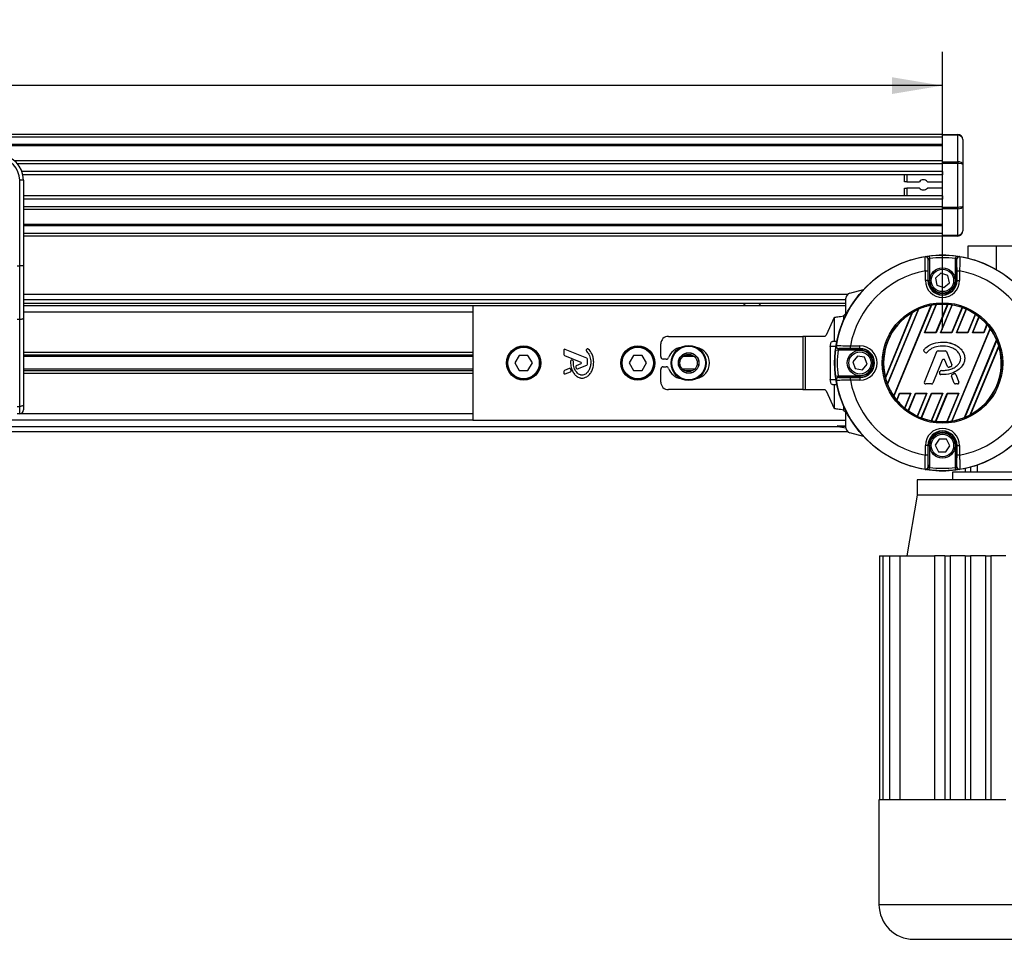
# Model space of a CAD drawing. Header units: millimetres. Extents: x 0 to 420, y 0 to 297.
# Tile 13 of 19: x 156 to 215, y 193 to 248. Entities that reach past the tile are written whole.
import ezdxf

# ---------------------------------------------------------------- set-up
doc = ezdxf.new("R2010")
doc.units = ezdxf.units.MM
doc.layers.add('QUOTE', color=174, linetype='Continuous')
doc.styles.add('SLDTEXTSTYLE3', font='TXT', dxfattribs={"width": 0.75})
doc.dimstyles.new('SLDDIMSTYLE0', dxfattribs={"dimtxt": 3, "dimasz": 3, "dimexe": 0, "dimexo": 0.0625, "dimgap": 0.75, "dimtad": 1, "dimlfac": 6.621921, "dimrnd": 1e-09, "dimzin": 12, "dimdsep": 46, "dimtxsty": 'SLDTEXTSTYLE3', "dimsah": 1, "dimcen": 0.09, "dimadec": 0, "dimazin": 3, "dimtfac": 1, "dimtdec": 3, "dimtofl": 0, "dimtmove": 0, "dimatfit": 3, "dimfxl": 0, "dimfrac": 2, "dimtolj": 1, "dimtzin": 12, "dimarcsym": 0})

# ---------------------------------------------------------------- blocks, each defined once
blk = doc.blocks.new('_D')
at = {"layer": 'QUOTE'}
for p, q in [((60.114, 229.345), (60.114, 245.844)), ((211.127, 229.345), (211.127, 245.844)), ((211.127, 243.844), (60.114, 243.844))]:
    blk.add_line(p, q, dxfattribs=at)
for points in [[(60.114, 243.844), (63.114, 243.344), (63.114, 244.344)], [(211.127, 243.844), (208.127, 244.344), (208.127, 243.344)]]:
    blk.add_solid(points, dxfattribs=at)
at = {"layer": 'QUOTE', "insert": (131.187, 247.711), "char_height": 3, "attachment_point": 1, "style": 'SLDTEXTSTYLE3'}
blk.add_mtext('1000', dxfattribs=at)

msp = doc.modelspace()

# ---------------------------------------------------------------- linework, layer by layer
at = {"color": 7, "linetype": 'Continuous', "lineweight": 25}
for p, q in [((211.1274, 240.9359), (60.1138, 240.9359)), ((211.1274, 240.7849), (60.1138, 240.7849)), ((211.1274, 240.9359), (212.0334, 240.9359)), ((211.1274, 240.8916), (211.1274, 240.9359)), ((212.0334, 240.8916), (211.1274, 240.8916)), ((211.1274, 239.319), (211.1274, 240.8916)), ((212.0334, 240.9359), (212.0334, 240.8916)), ((212.0334, 239.319), (212.0334, 240.8916)), ((211.1274, 240.3318), (60.1138, 240.3318)), ((211.1274, 240.2548), (60.1138, 240.2548)), ((212.3355, 240.6338), (212.3355, 239.1496)), ((211.1274, 239.3653), (155.9318, 239.3653)), ((211.1274, 239.1901), (156.1056, 239.1901)), ((211.1274, 239.319), (212.0334, 239.319)), ((211.1274, 239.2122), (211.1274, 239.319)), ((211.1274, 236.619), (211.1274, 239.2122)), ((212.0334, 239.2122), (211.1274, 239.2122)), ((212.0334, 239.319), (212.0334, 239.2122)), ((212.0334, 236.619), (212.0334, 239.2122)), ((212.3355, 239.1496), (212.3355, 236.6816)), ((211.1274, 238.7388), (156.3677, 238.7388)), ((211.1274, 238.5348), (156.4268, 238.5348)), ((208.8621, 238.127), (208.8621, 238.5348)), ((209.0132, 238.5348), (209.0132, 238.127)), ((211.1274, 238.7388), (211.1274, 238.5348)), ((156.2339, 233.123), (156.2339, 238.2176)), ((156.4604, 238.2176), (156.2339, 238.2176)), ((156.4604, 238.2176), (156.4604, 236.885)), ((209.0132, 238.127), (208.8621, 238.127)), ((209.0132, 238.127), (209.759, 238.127)), ((210.2305, 238.127), (211.1274, 238.127)), ((211.1274, 237.2964), (156.4604, 237.2964)), ((208.8621, 237.2964), (208.8621, 237.7495)), ((208.8621, 237.7495), (209.0132, 237.7495)), ((209.759, 237.7495), (209.0132, 237.7495)), ((209.0132, 237.7495), (209.0132, 237.2964)), ((211.1274, 237.7495), (210.2305, 237.7495)), ((211.1274, 237.2964), (211.1274, 237.0924)), ((211.1274, 237.0924), (156.4604, 237.0924)), ((156.4604, 236.885), (156.4604, 235.9259)), ((211.1274, 236.6411), (156.4604, 236.6411)), ((212.3355, 236.6816), (212.3355, 235.1974)), ((211.1274, 236.4659), (156.4604, 236.4659)), ((211.1274, 236.619), (212.0334, 236.619)), ((211.1274, 236.5122), (211.1274, 236.619)), ((212.0334, 236.5122), (211.1274, 236.5122)), ((211.1274, 234.9396), (211.1274, 236.5122)), ((212.0334, 236.619), (212.0334, 236.5122)), ((212.0334, 234.9396), (212.0334, 236.5122)), ((156.4604, 235.9259), (156.4604, 233.123)), ((211.1274, 235.5764), (156.4604, 235.5764)), ((211.1274, 235.4994), (156.4604, 235.4994)), ((211.1274, 235.0463), (156.4604, 235.0463)), ((211.1274, 234.8953), (156.4604, 234.8953)), ((211.1274, 234.9396), (212.0334, 234.9396)), ((211.1274, 234.8953), (211.1274, 234.9396)), ((212.0334, 234.8953), (211.1274, 234.8953)), ((212.0334, 234.9396), (212.0334, 234.8953)), ((212.6375, 234.2913), (212.6375, 233.5819)), ((214.3413, 234.2913), (212.6375, 234.2913)), ((214.3413, 232.8993), (214.3413, 234.2913)), ((216.9743, 234.2913), (214.3413, 234.2913)), ((156.0829, 233.123), (156.2339, 233.123)), ((156.2339, 229.932), (156.2339, 233.123)), ((156.4604, 233.123), (156.2339, 233.123)), ((156.4604, 233.123), (156.4604, 230.0277)), ((210.2828, 232.2526), (210.2828, 233.5215)), ((210.3397, 233.7056), (210.3583, 233.5557)), ((210.3583, 233.5557), (210.3583, 232.2526)), ((211.915, 233.7056), (211.8964, 233.5557)), ((211.8964, 232.2526), (211.8964, 233.5557)), ((211.9719, 233.5215), (211.9719, 232.2526)), ((210.1106, 232.8234), (210.2616, 232.8234)), ((210.1106, 232.2526), (210.1106, 232.8234)), ((210.2616, 232.8234), (210.2616, 232.2526)), ((211.0408, 232.6798), (210.7141, 232.3912)), ((211.4541, 232.5412), (211.0408, 232.6798)), ((211.5406, 232.114), (211.4541, 232.5412)), ((211.9931, 232.8234), (212.1441, 232.8234)), ((211.9931, 232.2526), (211.9931, 232.8234)), ((212.1441, 232.8234), (212.1441, 232.2526)), ((210.2616, 232.2526), (210.1106, 232.2526)), ((210.2828, 232.2526), (210.2616, 232.2526)), ((210.2828, 232.2526), (210.3583, 232.2526)), ((210.7141, 232.3912), (210.8006, 231.964)), ((210.8006, 231.964), (211.2139, 231.8254)), ((211.2139, 231.8254), (211.5406, 232.114)), ((211.9719, 232.2526), (211.8964, 232.2526)), ((211.9719, 232.2526), (211.9931, 232.2526)), ((211.9931, 232.2526), (212.1441, 232.2526)), ((205.4823, 231.422), (156.4604, 231.422)), ((205.6127, 231.4953), (206.4265, 231.7133)), ((156.4604, 231.12), (205.3888, 231.12)), ((156.4604, 230.8935), (205.3888, 230.8935)), ((199.256, 230.8935), (199.4238, 230.7425)), ((200.1789, 230.7425), (200.3467, 230.8935)), ((205.3888, 230.2174), (205.3888, 231.2035)), ((208.2278, 225.3882), (210.4605, 230.7784)), ((210.4774, 230.7843), (208.2356, 225.372)), ((210.0631, 229.1435), (210.76, 230.8258)), ((210.0831, 229.1568), (210.7739, 230.8246)), ((210.7369, 229.1568), (211.4297, 230.8294)), ((211.4447, 230.8308), (210.7458, 229.1435)), ((211.0112, 229.1435), (211.6967, 230.7986)), ((211.0311, 229.1568), (211.7092, 230.7938)), ((183.1898, 230.7425), (156.4604, 230.7425)), ((183.1898, 230.3649), (156.4604, 230.3649)), ((183.1898, 230.7425), (183.1898, 223.9468)), ((205.3888, 230.7425), (183.1898, 230.7425)), ((205.3888, 230.2793), (205.2378, 230.1409)), ((207.7357, 226.489), (209.3342, 230.3479)), ((209.355, 230.3633), (207.7396, 226.4634)), ((207.855, 226.1014), (209.6926, 230.5376)), ((209.7088, 230.542), (207.8634, 226.0869)), ((211.6849, 229.1568), (212.2994, 230.6403)), ((212.313, 230.6383), (211.6938, 229.1435)), ((211.9592, 229.1435), (212.5407, 230.5472)), ((211.9792, 229.1568), (212.5518, 230.5393)), ((212.633, 229.1568), (213.0835, 230.2444)), ((213.0958, 230.2393), (212.6419, 229.1435)), ((156.2339, 229.932), (156.0829, 229.932)), ((156.2339, 224.7603), (156.2339, 229.932)), ((156.4604, 230.0277), (156.4604, 224.8561)), ((204.6904, 230.0528), (204.2093, 229.0096)), ((204.6904, 230.0528), (204.6904, 228.6283)), ((205.2378, 230.1409), (205.2378, 229.8935)), ((212.9073, 229.1435), (213.2993, 230.0899)), ((212.9272, 229.1568), (213.3091, 230.0787)), ((213.581, 229.1568), (213.7765, 229.6288)), ((213.7874, 229.6202), (213.5899, 229.1435)), ((210.0631, 229.1435), (210.0831, 229.1568)), ((210.7458, 229.1435), (210.0631, 229.1435)), ((210.7369, 229.1568), (210.0831, 229.1568)), ((210.7458, 229.1435), (210.7369, 229.1568)), ((211.0112, 229.1435), (211.0311, 229.1568)), ((211.6938, 229.1435), (211.0112, 229.1435)), ((211.6849, 229.1568), (211.0311, 229.1568)), ((211.6783, 223.8878), (213.9613, 229.3994)), ((211.6938, 229.1435), (211.6849, 229.1568)), ((213.9693, 229.3839), (211.695, 223.8931)), ((211.9592, 229.1435), (211.9792, 229.1568)), ((212.6419, 229.1435), (211.9592, 229.1435)), ((212.633, 229.1568), (211.9792, 229.1568)), ((212.6419, 229.1435), (212.633, 229.1568)), ((212.9073, 229.1435), (212.9272, 229.1568)), ((213.5899, 229.1435), (212.9073, 229.1435)), ((213.581, 229.1568), (212.9272, 229.1568)), ((213.5899, 229.1435), (213.581, 229.1568)), ((194.3705, 227.7222), (194.3705, 228.4773)), ((194.8235, 228.9303), (202.8199, 228.9303)), ((202.8199, 228.9303), (202.8199, 225.759)), ((202.9568, 228.9303), (202.8199, 228.9303)), ((202.9568, 228.9303), (202.9568, 225.759)), ((204.123, 228.9303), (202.9568, 228.9303)), ((204.6904, 228.6283), (204.5842, 228.6283)), ((204.8396, 228.6283), (204.6904, 228.6283)), ((211.1274, 228.5922), (211.1274, 228.5928)), ((212.4346, 224.1002), (214.3459, 228.7145)), ((214.3545, 228.7007), (212.4505, 224.1038)), ((183.1898, 227.9714), (156.4604, 227.9714)), ((188.6038, 228.1), (188.6038, 227.8511)), ((189.9706, 227.6319), (188.6871, 228.156)), ((189.9737, 228.1659), (189.9412, 228.1269)), ((204.4565, 228.3262), (204.4565, 226.3631)), ((204.7854, 228.3262), (204.4565, 228.3262)), ((204.7664, 228.1323), (204.9163, 228.1137)), ((206.2194, 228.1137), (204.9163, 228.1137)), ((204.9505, 228.1892), (206.2194, 228.1892)), ((205.6486, 228.2104), (205.6486, 228.3614)), ((205.6486, 228.3614), (206.2194, 228.3614)), ((206.2194, 228.2104), (205.6486, 228.2104)), ((206.2194, 228.2104), (206.2194, 228.3614)), ((206.2194, 228.1892), (206.2194, 228.2104)), ((206.2194, 228.1137), (206.2194, 228.1892)), ((210.0287, 228.1436), (210.0282, 228.144)), ((210.0381, 228.0233), (210.0377, 228.0228)), ((210.0925, 227.9771), (210.0377, 228.0228)), ((210.093, 227.9776), (210.0381, 228.0233)), ((210.0517, 226.2135), (210.7887, 228.0185)), ((210.0523, 226.2133), (210.7893, 228.0183)), ((210.093, 227.9776), (210.0925, 227.9771)), ((210.2105, 227.987), (210.211, 227.9866)), ((210.7893, 228.0183), (210.7887, 228.0185)), ((210.8673, 228.0707), (210.8673, 228.0713)), ((210.8673, 228.0713), (211.2868, 228.0713)), ((210.8673, 228.0707), (211.2868, 228.0707)), ((211.2868, 228.0707), (211.2868, 228.0713)), ((211.3648, 228.0183), (211.3654, 228.0185)), ((211.3648, 228.0183), (211.6812, 227.2433)), ((211.3654, 228.0185), (211.6818, 227.2435)), ((212.7801, 224.2589), (214.478, 228.358)), ((214.4824, 228.3339), (212.8002, 224.2727)), ((183.1898, 227.8077), (156.4604, 227.8077)), ((183.1898, 227.721), (156.4604, 227.721)), ((185.9485, 227.7977), (185.687, 227.3446)), ((185.687, 227.3446), (185.9485, 226.8916)), ((186.4717, 227.7977), (185.9485, 227.7977)), ((186.7332, 227.3446), (186.4717, 227.7977)), ((186.4717, 226.8916), (186.7332, 227.3446)), ((188.6414, 227.7952), (189.6079, 227.4006)), ((189.1376, 227.4923), (189.0866, 227.5136)), ((189.6079, 227.2887), (189.3475, 227.1824)), ((190.0082, 227.2777), (190.0082, 227.576)), ((192.7442, 227.7977), (192.4826, 227.3446)), ((192.4826, 227.3446), (192.7442, 226.8916)), ((193.2673, 227.7977), (192.7442, 227.7977)), ((193.5288, 227.3446), (193.2673, 227.7977)), ((193.2673, 226.8916), (193.5288, 227.3446)), ((194.6963, 227.5712), (194.5215, 227.5712)), ((196.3753, 227.721), (195.6767, 227.721)), ((196.2479, 227.8077), (195.8041, 227.8077)), ((206.0662, 227.7528), (205.7894, 227.416)), ((205.7894, 227.416), (205.9426, 227.0079)), ((206.4962, 227.6814), (206.0662, 227.7528)), ((206.3726, 226.9365), (206.6495, 227.2733)), ((206.6495, 227.2733), (206.4962, 227.6814)), ((211.1134, 227.5087), (210.5585, 226.1495)), ((211.114, 227.5084), (210.5591, 226.1493)), ((211.1134, 227.5087), (211.114, 227.5084)), ((211.2719, 227.5087), (211.2713, 227.5084)), ((211.4208, 227.1422), (211.2713, 227.5084)), ((211.4214, 227.1425), (211.2719, 227.5087)), ((183.1898, 226.9683), (156.4604, 226.9683)), ((183.1898, 226.8816), (156.4604, 226.8816)), ((183.1898, 226.7179), (156.4604, 226.7179)), ((185.9485, 226.8916), (186.4717, 226.8916)), ((188.6038, 226.8382), (188.6038, 226.7537)), ((188.9295, 227.0117), (188.6414, 226.8941)), ((188.6871, 226.6977), (189.0061, 226.828)), ((189.0387, 226.9077), (189.0078, 226.9797)), ((189.4195, 226.9968), (189.9706, 227.2218)), ((192.7442, 226.8916), (193.2673, 226.8916)), ((194.3705, 226.212), (194.3705, 226.9671)), ((194.5215, 227.1181), (194.6963, 227.1181)), ((196.3753, 226.9683), (195.6767, 226.9683)), ((196.2479, 226.8816), (195.8041, 226.8816)), ((205.9426, 227.0079), (206.3726, 226.9365)), ((210.9551, 226.7754), (210.985, 226.847)), ((210.9557, 226.7751), (210.9551, 226.7754)), ((210.9557, 226.7751), (210.9856, 226.8468)), ((210.9856, 226.8468), (210.985, 226.847)), ((211.0633, 226.8985), (211.0633, 226.8992)), ((211.4214, 227.1425), (211.4208, 227.1422)), ((211.524, 227.0937), (211.5242, 227.0931)), ((211.6353, 227.1335), (211.6355, 227.1329)), ((211.6812, 227.2433), (211.6818, 227.2435)), ((211.7059, 226.6646), (211.807, 226.708)), ((211.7062, 226.664), (211.8073, 226.7074)), ((211.8073, 226.7074), (211.807, 226.708)), ((204.4565, 226.3631), (204.7854, 226.3631)), ((204.7664, 226.557), (204.9163, 226.5756)), ((204.9163, 226.5756), (206.2194, 226.5756)), ((206.2194, 226.5001), (204.9505, 226.5001)), ((205.6486, 226.3279), (205.6486, 226.4789)), ((205.6486, 226.4789), (206.2194, 226.4789)), ((206.2194, 226.3279), (205.6486, 226.3279)), ((206.2194, 226.5756), (206.2194, 226.5001)), ((206.2194, 226.5001), (206.2194, 226.4789)), ((206.2194, 226.4789), (206.2194, 226.3279)), ((210.0523, 226.2133), (210.0517, 226.2135)), ((210.4804, 226.0971), (210.1304, 226.0971)), ((210.1304, 226.0971), (210.1304, 226.0965)), ((210.4804, 226.0965), (210.1304, 226.0965)), ((210.4804, 226.0971), (210.4804, 226.0965)), ((210.5585, 226.1495), (210.5591, 226.1493)), ((211.0285, 226.6584), (211.0285, 226.6578)), ((211.6614, 226.5547), (211.6608, 226.5544)), ((211.8262, 226.1493), (211.6608, 226.5544)), ((211.8268, 226.1495), (211.6614, 226.5547)), ((211.7062, 226.664), (211.7059, 226.6646)), ((211.8268, 226.1495), (211.8262, 226.1493)), ((211.9048, 226.0971), (211.9048, 226.0965)), ((212.0237, 226.0971), (211.9048, 226.0971)), ((212.0237, 226.0965), (211.9048, 226.0965)), ((211.9186, 226.6618), (211.9192, 226.6621)), ((211.9186, 226.6618), (212.1017, 226.2133)), ((211.9192, 226.6621), (212.1023, 226.2135)), ((212.0237, 226.0971), (212.0237, 226.0965)), ((212.1017, 226.2133), (212.1023, 226.2135)), ((202.8199, 225.759), (194.8235, 225.759)), ((202.8199, 225.759), (202.9568, 225.759)), ((202.9568, 225.759), (204.123, 225.759)), ((204.2093, 225.6797), (204.6904, 224.6365)), ((204.5842, 226.061), (204.6904, 226.061)), ((204.6904, 226.061), (204.6904, 224.6365)), ((204.6904, 226.061), (204.8396, 226.061)), ((208.406, 225.1428), (208.5729, 225.5458)), ((208.5818, 225.5325), (208.4167, 225.1339)), ((208.5729, 225.5458), (209.2556, 225.5458)), ((208.5729, 225.5458), (208.5818, 225.5325)), ((208.5818, 225.5325), (209.2356, 225.5325)), ((209.2356, 225.5325), (208.877, 224.6667)), ((209.2556, 225.5458), (208.8867, 224.6552)), ((209.0877, 224.4998), (209.521, 225.5458)), ((209.5299, 225.5325), (209.0998, 224.4943)), ((209.2556, 225.5458), (209.2356, 225.5325)), ((209.521, 225.5458), (210.2036, 225.5458)), ((209.521, 225.5458), (209.5299, 225.5325)), ((209.5299, 225.5325), (210.1837, 225.5325)), ((210.1837, 225.5325), (209.6257, 224.1855)), ((210.2036, 225.5458), (209.6368, 224.1773)), ((209.8622, 224.0808), (210.469, 225.5458)), ((210.4779, 225.5325), (209.8756, 224.0784)), ((210.2036, 225.5458), (210.1837, 225.5325)), ((211.1317, 225.5325), (210.4601, 223.911)), ((210.469, 225.5458), (211.1517, 225.5458)), ((210.469, 225.5458), (210.4779, 225.5325)), ((211.1517, 225.5458), (210.4724, 223.9059)), ((210.4779, 225.5325), (211.1317, 225.5325)), ((210.722, 223.8677), (211.4171, 225.5458)), ((211.426, 225.5325), (210.7368, 223.8686)), ((211.1517, 225.5458), (211.1317, 225.5325)), ((212.0798, 225.5325), (211.3855, 223.8563)), ((212.0997, 225.5458), (211.3992, 223.8547)), ((211.4171, 225.5458), (212.0997, 225.5458)), ((211.4171, 225.5458), (211.426, 225.5325)), ((211.426, 225.5325), (212.0798, 225.5325)), ((212.0997, 225.5458), (212.0798, 225.5325)), ((156.0829, 224.7603), (156.2339, 224.7603)), ((156.2339, 224.3244), (156.2339, 224.7603)), ((156.4604, 224.8561), (156.4604, 224.5509)), ((205.2378, 224.7958), (205.2378, 224.5484)), ((205.2378, 224.5484), (205.3888, 224.41)), ((205.3888, 223.4858), (205.3888, 224.4719)), ((183.1898, 223.9468), (88.0513, 223.9468)), ((156.2339, 224.3244), (156.0829, 224.3244)), ((183.1898, 224.3244), (156.2339, 224.3244)), ((183.1898, 223.9468), (205.3888, 223.9468)), ((60.1138, 223.2673), (205.4823, 223.2673)), ((64.2666, 223.5693), (204.8858, 223.5693)), ((205.3893, 223.4683), (204.907, 223.5533)), ((204.9122, 223.6133), (205.3888, 223.6133)), ((205.3888, 223.5414), (205.0526, 223.5708)), ((206.4265, 222.976), (205.6127, 223.194)), ((210.9234, 222.822), (210.6917, 222.4527)), ((211.359, 222.806), (210.9234, 222.822)), ((211.563, 222.4207), (211.359, 222.806)), ((210.1106, 221.8659), (210.1106, 222.4367)), ((210.2616, 222.4367), (210.1106, 222.4367)), ((210.2616, 222.4367), (210.2616, 221.8659)), ((210.2828, 222.4367), (210.2616, 222.4367)), ((210.2828, 221.1678), (210.2828, 222.4367)), ((210.2828, 222.4367), (210.3583, 222.4367)), ((210.3583, 222.4367), (210.3583, 221.1336)), ((210.6917, 222.4527), (210.8957, 222.0675)), ((210.8957, 222.0675), (211.3313, 222.0514)), ((211.3313, 222.0514), (211.563, 222.4207)), ((211.9719, 222.4367), (211.8964, 222.4367)), ((211.8964, 221.1336), (211.8964, 222.4367)), ((211.9719, 222.4367), (211.9719, 221.1678)), ((211.9719, 222.4367), (211.9931, 222.4367)), ((211.9931, 221.8659), (211.9931, 222.4367)), ((211.9931, 222.4367), (212.1441, 222.4367)), ((212.1441, 222.4367), (212.1441, 221.8659)), ((210.2616, 221.8659), (210.1106, 221.8659)), ((212.1441, 221.8659), (211.9931, 221.8659)), ((210.3397, 220.9837), (210.3583, 221.1336)), ((211.7314, 220.8511), (211.7314, 220.398)), ((219.5841, 220.8511), (211.7314, 220.8511)), ((211.915, 220.9837), (211.8964, 221.1336)), ((212.4865, 221.0728), (212.4865, 220.8511)), ((212.7885, 221.146), (212.7885, 220.8511)), ((213.2041, 220.8511), (213.2041, 221.2725)), ((209.6172, 220.398), (209.6172, 219.4919)), ((221.6983, 220.398), (209.6172, 220.398)), ((209.6172, 219.4919), (209.0132, 215.8676)), ((215.6578, 219.4919), (209.6172, 219.4919)), ((207.3864, 215.8676), (207.3864, 201.3703)), ((207.3864, 215.8676), (207.5874, 215.8676)), ((207.5874, 215.8676), (207.5874, 201.3703)), ((207.5874, 215.8676), (207.9813, 215.8676)), ((207.9813, 215.8676), (207.9813, 201.3703)), ((207.9813, 215.8676), (208.6004, 215.8676)), ((208.6004, 215.8676), (208.6004, 201.3703)), ((208.6004, 215.8676), (210.6606, 215.8676)), ((211.2784, 215.8676), (210.6606, 215.8676)), ((210.6606, 215.8676), (210.6606, 201.3703)), ((211.2784, 215.8676), (211.5804, 215.8676)), ((211.2784, 215.8676), (211.2784, 201.3703)), ((211.5804, 215.8676), (211.5804, 201.3703)), ((212.4865, 215.8676), (211.5804, 215.8676)), ((212.4865, 215.8676), (212.7885, 215.8676)), ((212.4865, 215.8676), (212.4865, 201.3703)), ((212.7885, 215.8676), (212.7885, 201.3703)), ((213.6946, 215.8676), (212.7885, 215.8676)), ((213.6946, 215.8676), (213.9966, 215.8676)), ((213.6946, 215.8676), (213.6946, 201.3703)), ((213.9966, 215.8676), (213.9966, 201.3703)), ((214.9027, 215.8676), (213.9966, 215.8676)), ((207.352, 201.3703), (207.352, 195.141)), ((207.3864, 201.3703), (207.352, 201.3703)), ((207.5874, 201.3703), (207.3864, 201.3703)), ((207.9813, 201.3703), (207.5874, 201.3703)), ((208.6004, 201.3703), (207.9813, 201.3703)), ((211.2784, 201.3703), (208.6004, 201.3703)), ((212.4865, 201.3703), (211.2784, 201.3703)), ((213.6946, 201.3703), (212.4865, 201.3703)), ((214.9027, 201.3703), (213.6946, 201.3703)), ((207.352, 195.141), (223.9635, 195.141)), ((209.4285, 193.0646), (221.8871, 193.0646))]:
    msp.add_line(p, q, dxfattribs=at)
at = {"color": 7, "linetype": 'Continuous', "lineweight": 25, "flags": 128}
for points in [[(210.0981, 233.6642), (210.1035, 233.6678), (210.1078, 233.6706)], [(212.147, 233.6706), (212.1524, 233.667), (212.1566, 233.6642)], [(156.4604, 230.0277), (156.4561, 230.009), (156.4432, 229.9911), (156.4223, 229.9745), (156.3941, 229.96), (156.3598, 229.9481), (156.3206, 229.9392), (156.2781, 229.9338), (156.2339, 229.932)], [(204.4565, 228.3262), (204.459, 228.3852), (204.4663, 228.4418), (204.478, 228.494), (204.4939, 228.5398), (204.5133, 228.5774), (204.5353, 228.6053), (204.5593, 228.6225), (204.5842, 228.6283)], [(204.8014, 228.3643), (204.805, 228.3697), (204.8078, 228.3739)], [(204.5842, 226.061), (204.5593, 226.0668), (204.5353, 226.084), (204.5133, 226.1119), (204.4939, 226.1495), (204.478, 226.1953), (204.4663, 226.2475), (204.459, 226.3041), (204.4565, 226.3631)], [(204.8078, 226.3154), (204.8042, 226.3208), (204.8014, 226.325)], [(156.4604, 224.8561), (156.4561, 224.8374), (156.4432, 224.8194), (156.4223, 224.8029), (156.3941, 224.7884), (156.3598, 224.7765), (156.3206, 224.7676), (156.2781, 224.7622), (156.2339, 224.7603)], [(210.1078, 221.0187), (210.1023, 221.0223), (210.0981, 221.0251)], [(212.1566, 221.0251), (212.1512, 221.0215), (212.147, 221.0187)]]:
    msp.add_lwpolyline(points, dxfattribs=at)
at = {"color": 7, "linetype": 'Continuous', "lineweight": 25}
for centre, radius in [((211.1274, 227.3446), 6.4174), ((211.1274, 232.2526), 0.7551), ((211.1274, 232.2526), 0.6645), ((211.1274, 227.3446), 3.584), ((211.1274, 227.3446), 3.5085), ((186.2101, 227.3446), 1.0193), ((186.2101, 227.3446), 0.9816), ((186.2101, 227.3446), 0.9363), ((193.0057, 227.3446), 1.0193), ((193.0057, 227.3446), 0.9816), ((193.0057, 227.3446), 0.9363), ((196.0316, 227.3446), 1.0404), ((196.0316, 227.3446), 1.0403), ((196.0316, 227.3446), 1.032), ((196.0316, 227.3446), 1.0019), ((196.0316, 227.3446), 0.612), ((196.0316, 227.3446), 0.6041), ((196.026, 227.3446), 0.5134), ((206.2194, 227.3446), 0.7551), ((206.2194, 227.3446), 0.6645), ((211.1274, 222.4367), 0.7551), ((211.1274, 222.4367), 0.6645)]:
    msp.add_circle(centre, radius, dxfattribs=at)
for centre, radius, start, end in [((212.0334, 240.6338), 0.302, 0, 90), ((154.9503, 238.2176), 1.5101, 0, 90), ((154.9503, 238.2176), 1.2836, 0, 90), ((209.9948, 237.9383), 0.302, 38.682187, 141.317813), ((209.9948, 237.9383), 0.302, 218.682187, 321.317813), ((212.0334, 235.1974), 0.302, 270, 0), ((211.1274, 227.3446), 6.4095, 82.941261, 97.058739), ((211.1274, 227.3446), 6.4029, 99.250297, 170.749703), ((210.1223, 233.5152), 0.151, 0.010216, 99.234515), ((210.1318, 233.5215), 0.151, 54.702509, 99.144529), ((210.1317, 233.5214), 0.151, 0.012696, 54.704211), ((211.1274, 227.3446), 6.2585, 82.941261, 97.058739), ((212.123, 233.5214), 0.151, 115.699884, 179.987532), ((212.1324, 233.5152), 0.151, 80.765485, 179.989784), ((212.123, 233.5215), 0.151, 80.854629, 115.700522), ((211.1274, 227.3446), 6.4029, 9.250297, 80.749703), ((211.1274, 227.3446), 5.5723, 100.513123, 169.486877), ((211.1274, 227.3446), 5.5723, 10.513123, 79.486877), ((211.1274, 232.2526), 1.0167, 180, 0), ((211.1274, 232.2526), 0.8657, 180, 0), ((211.1274, 232.2526), 0.8446, 180, 0), ((211.1274, 232.2526), 0.7691, 180, 0), ((205.6909, 231.2035), 0.302, 105, 180), ((211.1274, 227.3446), 3.4979, 100.990036, 113.925891), ((211.1274, 227.3446), 3.5005, 96.024018, 100.700664), ((211.1274, 227.3446), 3.4979, 85.04107, 95.799519), ((211.1274, 227.3446), 3.5005, 80.638935, 84.799043), ((211.1274, 227.3446), 3.4979, 70.422593, 80.425164), ((211.1274, 227.3446), 3.4979, 120.840183, 194.159817), ((211.1274, 227.3446), 3.5005, 114.197356, 120.419285), ((211.1274, 227.3446), 3.5005, 66.187762, 70.202208), ((211.1274, 227.3446), 3.4979, 55.997198, 65.968622), ((211.1274, 227.3446), 3.5005, 51.650296, 55.783514), ((211.1274, 227.3446), 3.4979, 40.767963, 51.41119), ((211.1274, 227.3446), 3.5005, 35.944189, 40.545483), ((211.1274, 227.3446), 3.4979, 23.055257, 35.661307), ((194.8235, 228.4773), 0.453, 90, 180), ((204.1014, 229.0403), 0.1121, 281.113376, 344.125005), ((211.1274, 227.3446), 3.5005, 16.826892, 22.791751), ((188.6643, 228.1), 0.0604, 67.790712, 180), ((188.6643, 227.8511), 0.0604, 180, 247.790711), ((189.9876, 228.0882), 0.0604, 140.16689, 228.977091), ((190.0201, 228.1272), 0.0604, 48.805903, 140.16689), ((195.724, 227.3446), 0.9438, 99.605208, 159.828729), ((196.328, 227.3446), 0.9438, 280.67913, 79.32087), ((211.1274, 227.3446), 6.4095, 172.941261, 187.058739), ((204.9505, 228.3403), 0.151, 170.854629, 205.700522), ((204.9568, 228.3497), 0.151, 170.765485, 269.989784), ((204.9506, 228.3403), 0.151, 205.699884, 269.987532), ((211.1274, 227.3446), 6.2585, 172.941261, 187.058739), ((206.2194, 227.3446), 1.0167, 270, 90), ((206.2194, 227.3446), 0.8657, 270, 90), ((206.2194, 227.3446), 0.8446, 270, 90), ((206.2194, 227.3446), 0.7691, 270, 90), ((210.0921, 228.0881), 0.0849, 138.805903, 230.16689), ((210.0921, 228.0881), 0.0843, 138.805903, 230.16689), ((210.147, 228.0423), 0.0849, 230.16689, 318.977091), ((210.147, 228.0423), 0.0843, 230.16689, 318.977091), ((210.8673, 227.9864), 0.0849, 90, 157.790712), ((210.8673, 227.9864), 0.0843, 90, 157.790712), ((211.2868, 227.9864), 0.0849, 22.209291, 90), ((211.2868, 227.9864), 0.0843, 22.209291, 90), ((211.1274, 227.3446), 3.4979, 298.57164, 16.42836), ((189.0633, 227.4579), 0.0604, 67.290493, 176.671349), ((189.1142, 227.4366), 0.0604, 0.034995, 67.290493), ((189.5851, 227.3446), 0.0604, 292.209261, 67.790711), ((189.9478, 227.576), 0.0604, 0, 67.790712), ((189.9478, 227.2777), 0.0604, 292.209291, 0), ((194.5215, 227.7222), 0.151, 180, 270), ((194.6963, 227.7222), 0.151, 270, 339.828729), ((211.1926, 227.4763), 0.0856, 22.209261, 157.790711), ((211.1926, 227.4763), 0.0849, 22.209261, 157.790711), ((188.6643, 226.8382), 0.0604, 112.209268, 180), ((188.6643, 226.7537), 0.0604, 180, 292.209257), ((188.9523, 226.9558), 0.0604, 23.245837, 112.209268), ((188.9832, 226.8839), 0.0604, 292.209257, 23.245837), ((189.3703, 227.1265), 0.0604, 112.209261, 196.934979), ((189.3967, 227.0527), 0.0604, 202.378703, 292.209291), ((194.5215, 226.9671), 0.151, 90, 180), ((194.6963, 226.9671), 0.151, 20.171271, 90), ((195.724, 227.3446), 0.9438, 200.171271, 260.394792), ((211.0334, 226.7426), 0.0849, 157.290493, 266.671349), ((211.0334, 226.7426), 0.0843, 157.290493, 266.671349), ((211.0634, 226.8142), 0.0849, 90.034995, 157.290493), ((211.0634, 226.8142), 0.0843, 90.034995, 157.290493), ((211.4994, 227.1743), 0.0849, 202.209261, 286.934979), ((211.4994, 227.1743), 0.0843, 202.209261, 286.934979), ((211.6032, 227.2114), 0.0843, 292.378703, 22.209291), ((211.6032, 227.2114), 0.0849, 292.378703, 22.209291), ((211.8406, 226.63), 0.0849, 22.209257, 113.245837), ((211.8406, 226.63), 0.0843, 22.209257, 113.245837), ((194.8235, 226.212), 0.453, 180, 270), ((204.9505, 226.349), 0.151, 144.702509, 189.144529), ((204.9568, 226.3396), 0.151, 90.010216, 189.234515), ((211.1274, 227.3446), 6.4029, 189.250297, 260.749703), ((204.9506, 226.349), 0.151, 90.012696, 144.704211), ((211.1274, 227.3446), 5.5723, 190.513123, 259.486877), ((211.1274, 227.3446), 3.5005, 194.580715, 200.802644), ((210.1304, 226.1814), 0.0849, 157.790712, 270), ((210.1304, 226.1814), 0.0843, 157.790712, 270), ((210.4804, 226.1814), 0.0843, 270, 337.790711), ((210.4804, 226.1814), 0.0849, 270, 337.790711), ((211.7394, 226.5865), 0.0849, 113.245837, 202.209268), ((211.7394, 226.5865), 0.0843, 113.245837, 202.209268), ((211.9048, 226.1814), 0.0849, 202.209268, 270), ((211.9048, 226.1814), 0.0843, 202.209268, 270), ((212.0237, 226.1814), 0.0849, 270, 22.209257), ((212.0237, 226.1814), 0.0843, 270, 22.209257), ((211.1274, 227.3446), 5.5723, 280.513123, 349.486877), ((211.1274, 227.3446), 6.4029, 279.250297, 350.749703), ((204.1014, 225.649), 0.1121, 15.874995, 78.886624), ((211.1274, 227.3446), 3.4979, 201.074109, 214.009964), ((211.1274, 227.3446), 3.5005, 214.299336, 218.975982), ((211.1274, 227.3446), 3.4979, 219.200481, 229.95893), ((156.2339, 224.5509), 0.2265, 270, 0), ((211.1274, 227.3446), 3.5005, 230.200957, 234.361065), ((211.1274, 227.3446), 3.4979, 234.574836, 244.577407), ((211.1274, 227.3446), 3.5005, 244.797792, 248.812238), ((211.1274, 227.3446), 3.4979, 249.031378, 259.002802), ((211.1274, 227.3446), 3.5005, 259.216486, 263.349704), ((211.1274, 227.3446), 3.4979, 263.58881, 274.232037), ((211.1274, 227.3446), 3.5005, 274.454517, 279.055811), ((211.1274, 227.3446), 3.4979, 279.338693, 291.944743), ((211.1274, 227.3446), 3.5005, 292.208249, 298.173108), ((204.9127, 223.583), 0.0303, 91.024443, 258.975557), ((205.6909, 223.4858), 0.302, 180, 255), ((211.1274, 222.4367), 1.0167, 0, 180), ((211.1274, 222.4367), 0.8657, 0, 180), ((211.1274, 222.4367), 0.8446, 0, 180), ((211.1274, 222.4367), 0.7691, 0, 180), ((210.1223, 221.1741), 0.151, 260.765485, 359.989784), ((210.1318, 221.1678), 0.151, 260.854629, 295.700522), ((210.1317, 221.1679), 0.151, 295.699884, 359.987532), ((211.1274, 227.3446), 6.4095, 262.941261, 277.058739), ((211.1274, 227.3446), 6.2585, 262.941261, 277.058739), ((212.123, 221.1679), 0.151, 180.012696, 234.704211), ((212.1324, 221.1741), 0.151, 180.010216, 279.234515), ((212.123, 221.1678), 0.151, 234.702509, 279.144529), ((209.4285, 195.141), 2.0764, 180, 270)]:
    msp.add_arc(centre, radius, start, end, dxfattribs=at)
for centre, major_axis, ratio, start_param, end_param in [((212.0334, 240.6338), (0.302, 0), 0.8535534, 0, 1.5707963), ((212.0334, 239.1496), (0.302, 0), 0.5606602, 0, 1.5707963), ((212.0334, 239.1496), (0.302, 0), 0.2071068, 0, 1.5707963), ((212.0334, 236.6816), (0.302, 0), 0.2071068, 4.712389, 6.2831853), ((212.0334, 236.6816), (0.302, 0), 0.5606602, 4.712389, 6.2831853), ((212.0334, 235.1974), (0.302, 0), 0.8535534, 4.712389, 6.2831853), ((215.7806, 227.3446), (9.0053, 0), 0.8660474, 2.2275086, 2.228827), ((206.4741, 227.3446), (9.0053, 0), 0.8660474, 0.9127656, 0.914084), ((211.8663, 227.0386), (3.7311, -1.5455), 0.9801928, 2.308609, 2.3130735), ((210.5238, 227.5947), (3.0477, -1.2624), 0.9801928, 1.8803542, 1.8845944), ((211.8332, 227.0523), (3.5643, -1.4764), 0.9801928, 2.0576555, 2.0615643), ((210.4907, 227.6083), (3.2145, -1.3315), 0.9801928, 1.5976203, 1.6014484), ((211.8993, 227.0249), (3.8979, -1.6146), 0.9801928, 2.6059882, 2.612204), ((210.5568, 227.581), (2.8809, -1.1933), 0.9801928, 2.2327064, 2.2381305), ((211.8002, 227.0659), (3.3975, -1.4073), 0.9801928, 1.8161736, 1.8199076), ((210.4577, 227.622), (3.3813, -1.4006), 0.9801928, 1.3453037, 1.3490343), ((211.7672, 227.0796), (3.2307, -1.3382), 0.9801928, 1.5655623, 1.5693696), ((210.4247, 227.6357), (3.5482, -1.4697), 0.9801928, 1.1035269, 1.107406), ((211.7341, 227.0933), (3.0639, -1.2691), 0.9801928, 1.286575, 1.2907549), ((210.3916, 227.6494), (3.715, -1.5388), 0.9801928, 0.8540417, 0.858425), ((211.7011, 227.107), (2.8971, -1.2), 0.9801928, 0.9431108, 0.9483466), ((211.1274, 222.6914), (0, 9.0053), 0.8660474, 0.9127656, 0.914084), ((210.3586, 227.6631), (3.8818, -1.6079), 0.9801928, 0.5629466, 0.5688565), ((211.1274, 231.9979), (0, 9.0053), 0.8660474, 2.2275086, 2.228827), ((211.8993, 227.0249), (3.8979, -1.6146), 0.9801928, 3.6709813, 3.6771971), ((210.5568, 227.581), (2.8809, -1.1933), 0.9801928, 4.0450548, 4.0504789), ((211.8663, 227.0386), (3.7311, -1.5455), 0.9801928, 3.9701118, 3.9745763), ((210.5238, 227.5947), (3.0477, -1.2624), 0.9801928, 4.3985909, 4.4028311), ((211.8332, 227.0523), (3.5643, -1.4764), 0.9801928, 4.221621, 4.2255298), ((210.4907, 227.6083), (3.2145, -1.3315), 0.9801928, 4.6817369, 4.685565), ((211.8002, 227.0659), (3.3975, -1.4073), 0.9801928, 4.4632777, 4.4670117), ((210.4577, 227.622), (3.3813, -1.4006), 0.9801928, 4.934151, 4.9378816), ((211.7672, 227.0796), (3.2307, -1.3382), 0.9801928, 4.7138157, 4.717623), ((210.4247, 227.6357), (3.5482, -1.4697), 0.9801928, 5.1757793, 5.1796584), ((211.7341, 227.0933), (3.0639, -1.2691), 0.9801928, 4.9924305, 4.9966103), ((210.3916, 227.6494), (3.715, -1.5388), 0.9801928, 5.4247603, 5.4291436), ((211.7011, 227.107), (2.8971, -1.2), 0.9801928, 5.3348387, 5.3400745), ((210.3586, 227.6631), (3.8818, -1.6079), 0.9801928, 5.7143288, 5.7202387), ((205.169, 223.5378), (0.257, -0.0755), 0.0047934, 3.1078252, 4.2435224), ((215.7806, 227.3446), (9.0053, 0), 0.8660474, 4.0543583, 4.0556767), ((206.4741, 227.3446), (9.0053, 0), 0.8660474, 5.3691013, 5.3704197)]:
    msp.add_ellipse(centre, major_axis=major_axis, ratio=ratio, start_param=start_param, end_param=end_param, dxfattribs=at)
for points, knots in [([(210.1106, 232.8234), (210.1077, 232.919), (210.1018, 233.1104), (210.0966, 233.3649), (210.0946, 233.5549), (210.0955, 233.65), (210.0974, 233.6604), (210.0981, 233.6642)], [0, 0, 0, 0, 0.2198289, 0.439994, 0.6588493, 0.8749667, 1, 1, 1, 1]), ([(210.1078, 233.6706), (210.1107, 233.6713), (210.1167, 233.6727), (210.1574, 233.6797), (210.2165, 233.6889), (210.281, 233.6981), (210.3233, 233.7035), (210.3397, 233.7056)], [0, 0, 0, 0, 0.211904, 0.4248641, 0.6410447, 0.8611821, 1, 1, 1, 1]), ([(210.2734, 233.5152), (210.2726, 233.512), (210.2705, 233.5034), (210.2672, 233.4251), (210.2641, 233.2688), (210.262, 233.0594), (210.2617, 232.9021), (210.2616, 232.8234)], [0, 0, 0, 0, 0.1247127, 0.34042654, 0.55918865, 0.77962349, 1, 1, 1, 1]), ([(210.3583, 233.5557), (210.3529, 233.5537), (210.3391, 233.5484), (210.3182, 233.5395), (210.2991, 233.5305), (210.2858, 233.5236), (210.2838, 233.5222), (210.2828, 233.5215)], [0, 0, 0, 0, 0.1400162, 0.3632789, 0.5814764, 0.7930201, 1, 1, 1, 1]), ([(211.9719, 233.5215), (211.9716, 233.5218), (211.9705, 233.5226), (211.9618, 233.5274), (211.9447, 233.5357), (211.9221, 233.5458), (211.905, 233.5524), (211.8964, 233.5557)], [0, 0, 0, 0, 0.1194766, 0.3320203, 0.5518594, 0.7757647, 1, 1, 1, 1]), ([(211.915, 233.7056), (211.9413, 233.7022), (211.9937, 233.6955), (212.0635, 233.6851), (212.1161, 233.6765), (212.1427, 233.6717), (212.1458, 233.6709), (212.147, 233.6706)], [0, 0, 0, 0, 0.2219122, 0.4427502, 0.6617521, 0.8773894, 1, 1, 1, 1]), ([(211.9931, 232.8234), (211.993, 232.875), (211.9929, 233.0037), (211.9915, 233.1971), (211.9888, 233.3711), (211.9853, 233.49), (211.9827, 233.5068), (211.9813, 233.5152)], [0, 0, 0, 0, 0.1448814, 0.3615524, 0.5753397, 0.7876427, 1, 1, 1, 1]), ([(212.0577, 233.657), (212.0652, 233.6604), (212.0803, 233.6673), (212.1023, 233.6715), (212.1189, 233.6725), (212.1248, 233.6724), (212.1259, 233.6723)], [0, 0, 0, 0, 0.3377866, 0.6861592, 0.9399979, 1, 1, 1, 1]), ([(212.1566, 233.6642), (212.1577, 233.6541), (212.1599, 233.6338), (212.1597, 233.4892), (212.1565, 233.2778), (212.1509, 233.0425), (212.146, 232.8861), (212.1441, 232.8234)], [0, 0, 0, 0, 0.2128736, 0.4254625, 0.6392063, 0.8554982, 1, 1, 1, 1]), ([(210.0282, 228.144), (210.0705, 228.1876), (210.1981, 228.319), (210.5196, 228.5027), (210.8622, 228.5864), (211.0855, 228.5918), (211.1274, 228.5928)], [0, 0, 0, 0, 0.1492432, 0.4498799, 0.8970463, 1, 1, 1, 1]), ([(210.0287, 228.1436), (210.071, 228.1872), (210.1986, 228.3186), (210.5201, 228.5022), (210.8625, 228.5858), (211.0857, 228.5912), (211.1274, 228.5922)], [0, 0, 0, 0, 0.1493129, 0.4500911, 0.8973419, 1, 1, 1, 1]), ([(211.1274, 228.5928), (211.1878, 228.5912), (211.3436, 228.5869), (211.5919, 228.5413), (211.8937, 228.432), (212.1718, 228.2468), (212.3725, 227.99), (212.4633, 227.7218), (212.4541, 227.4643), (212.3424, 227.2053), (212.1197, 226.9483), (211.7285, 226.7296), (211.3384, 226.6491), (211.0914, 226.656), (211.0285, 226.6578)], [0, 0, 0, 0, 0.04881976, 0.12571906, 0.20251517, 0.30685015, 0.3908537, 0.46092726, 0.53130551, 0.59342069, 0.68533051, 0.8005518, 0.94923874, 1, 1, 1, 1]), ([(211.1274, 228.5922), (211.1878, 228.5905), (211.3421, 228.5862), (211.5903, 228.5412), (211.8921, 228.4322), (212.1713, 228.2463), (212.3719, 227.9897), (212.4627, 227.7217), (212.4534, 227.4645), (212.3418, 227.2057), (212.1192, 226.9488), (211.7283, 226.7302), (211.3383, 226.6498), (211.0914, 226.6567), (211.0285, 226.6584)], [0, 0, 0, 0, 0.0488472, 0.1245489, 0.2025643, 0.306892, 0.3908819, 0.4609349, 0.5312928, 0.5933834, 0.6852856, 0.8005092, 0.9492175, 1, 1, 1, 1]), ([(189.9479, 228.0427), (190.0145, 227.964), (190.1527, 227.8005), (190.2122, 227.5064), (190.2058, 227.2332), (190.1493, 227.0007), (190.0386, 226.8075), (189.9104, 226.6898), (189.7903, 226.6328), (189.7043, 226.6173), (189.6393, 226.6217), (189.5699, 226.6376), (189.4885, 226.6756), (189.402, 226.7471), (189.3321, 226.8343), (189.2678, 226.9361), (189.2156, 227.0667), (189.1802, 227.2358), (189.1766, 227.3652), (189.1747, 227.4366)], [0, 0, 0, 0, 0.10898458, 0.22643075, 0.31013217, 0.40192043, 0.47943801, 0.54569368, 0.58480239, 0.62057823, 0.6379505, 0.65431901, 0.69660163, 0.73281682, 0.77364168, 0.81591419, 0.86145512, 0.92360935, 1, 1, 1, 1]), ([(190.379, 227.3911), (190.3742, 227.4701), (190.3642, 227.6306), (190.281, 227.9126), (190.1437, 228.0741), (190.0599, 228.1727)], [0, 0, 0, 0, 0.2744297, 0.557156, 1, 1, 1, 1]), ([(204.7664, 228.1323), (204.7698, 228.1586), (204.7765, 228.211), (204.7869, 228.2808), (204.7955, 228.3334), (204.8003, 228.36), (204.8011, 228.3631), (204.8014, 228.3643)], [0, 0, 0, 0, 0.2219122, 0.4427502, 0.6617521, 0.8773894, 1, 1, 1, 1]), ([(204.815, 228.275), (204.8116, 228.2825), (204.8047, 228.2976), (204.8005, 228.3196), (204.7995, 228.3362), (204.7996, 228.3421), (204.7997, 228.3432)], [0, 0, 0, 0, 0.3377866, 0.6861592, 0.9399979, 1, 1, 1, 1]), ([(204.8078, 228.3739), (204.8179, 228.375), (204.8382, 228.3772), (204.9828, 228.377), (205.1942, 228.3738), (205.4295, 228.3682), (205.5859, 228.3633), (205.6486, 228.3614)], [0, 0, 0, 0, 0.2128736, 0.4254625, 0.6392063, 0.8554982, 1, 1, 1, 1]), ([(204.9505, 228.1892), (204.9502, 228.1889), (204.9494, 228.1878), (204.9446, 228.1791), (204.9363, 228.162), (204.9262, 228.1394), (204.9196, 228.1223), (204.9163, 228.1137)], [0, 0, 0, 0, 0.1194766, 0.3320203, 0.5518594, 0.7757647, 1, 1, 1, 1]), ([(205.6486, 228.2104), (205.597, 228.2103), (205.4683, 228.2102), (205.2749, 228.2088), (205.1009, 228.2061), (204.982, 228.2026), (204.9652, 228.2), (204.9568, 228.1986)], [0, 0, 0, 0, 0.1448814, 0.3615524, 0.5753397, 0.7876427, 1, 1, 1, 1]), ([(211.0633, 226.8985), (211.1238, 226.8996), (211.2718, 226.9023), (211.5059, 226.934), (211.7703, 227.0223), (211.9888, 227.1701), (212.1438, 227.3477), (212.2125, 227.5198), (212.2158, 227.6941), (212.15, 227.8785), (211.9937, 228.0776), (211.7101, 228.2624), (211.3142, 228.3618), (210.8805, 228.3513), (210.485, 228.2335), (210.2962, 228.0639), (210.2105, 227.987)], [0, 0, 0, 0, 0.04606604, 0.11282107, 0.17926442, 0.25671538, 0.31097711, 0.35665057, 0.39482562, 0.44135701, 0.50293546, 0.58457386, 0.69463944, 0.80843403, 0.91312935, 1, 1, 1, 1]), ([(211.0633, 226.8992), (211.1238, 226.9002), (211.2718, 226.9029), (211.5058, 226.9347), (211.7699, 227.0228), (211.9883, 227.1706), (212.1431, 227.348), (212.2118, 227.5199), (212.2151, 227.694), (212.1494, 227.8781), (211.9933, 228.0771), (211.7101, 228.2617), (211.3145, 228.3611), (210.881, 228.3507), (210.4855, 228.233), (210.2967, 228.0635), (210.211, 227.9866)], [0, 0, 0, 0, 0.04609678, 0.11285293, 0.17929738, 0.25674037, 0.31099249, 0.35664115, 0.39478553, 0.44128565, 0.50283921, 0.58446278, 0.69452405, 0.80831626, 0.91305023, 1, 1, 1, 1]), ([(189.003, 227.4614), (189.0038, 227.3573), (189.0053, 227.1611), (189.0905, 226.8951), (189.2082, 226.6986), (189.3361, 226.5751), (189.4504, 226.5011), (189.5446, 226.4646), (189.6212, 226.4496), (189.7081, 226.4436), (189.8274, 226.4602), (189.9862, 226.5296), (190.1423, 226.6627), (190.2734, 226.8632), (190.3625, 227.1122), (190.3733, 227.2951), (190.379, 227.3911)], [0, 0, 0, 0, 0.1173532, 0.2214132, 0.3124081, 0.3742876, 0.4213099, 0.4659831, 0.4878368, 0.509614, 0.5646082, 0.6224153, 0.7039898, 0.7931926, 0.8914433, 1, 1, 1, 1]), ([(189.3126, 227.1089), (189.3173, 227.094), (189.3258, 227.0673), (189.3363, 227.0412), (189.3409, 227.0297)], [0, 0, 0, 0, 0.5581387, 1, 1, 1, 1]), ([(211.6353, 227.1335), (211.6212, 227.1279), (211.5959, 227.1178), (211.5588, 227.1046), (211.5356, 227.0974), (211.524, 227.0937)], [0, 0, 0, 0, 0.38337292, 0.69155302, 1, 1, 1, 1]), ([(211.6355, 227.1329), (211.6215, 227.1273), (211.5962, 227.1172), (211.559, 227.104), (211.5358, 227.0967), (211.5242, 227.0931)], [0, 0, 0, 0, 0.3831699, 0.6914514, 1, 1, 1, 1]), ([(204.8014, 226.325), (204.8007, 226.328), (204.7993, 226.334), (204.7923, 226.3747), (204.7831, 226.4338), (204.7739, 226.4983), (204.7685, 226.5406), (204.7664, 226.557)], [0, 0, 0, 0, 0.21190404, 0.42486415, 0.64104474, 0.86118213, 1, 1, 1, 1]), ([(205.6486, 226.3279), (205.553, 226.325), (205.3616, 226.3191), (205.1071, 226.3139), (204.9171, 226.3119), (204.822, 226.3128), (204.8116, 226.3147), (204.8078, 226.3154)], [0, 0, 0, 0, 0.2198289, 0.439994, 0.6588493, 0.8749667, 1, 1, 1, 1]), ([(204.9163, 226.5756), (204.9183, 226.5702), (204.9236, 226.5564), (204.9325, 226.5355), (204.9415, 226.5164), (204.9484, 226.5031), (204.9498, 226.5011), (204.9505, 226.5001)], [0, 0, 0, 0, 0.1400162, 0.3632789, 0.5814764, 0.7930201, 1, 1, 1, 1]), ([(204.9568, 226.4907), (204.96, 226.4899), (204.9686, 226.4878), (205.0469, 226.4845), (205.2032, 226.4814), (205.4126, 226.4793), (205.5699, 226.479), (205.6486, 226.4789)], [0, 0, 0, 0, 0.1247127, 0.34042654, 0.55918865, 0.77962349, 1, 1, 1, 1]), ([(205.0526, 223.5708), (205.0325, 223.5722), (204.9923, 223.5751), (204.9457, 223.5708), (204.9194, 223.5633), (204.9093, 223.5592), (204.904, 223.5562), (204.9028, 223.5546), (204.9039, 223.5539), (204.9057, 223.5535), (204.9068, 223.5534), (204.907, 223.5533)], [0, 0, 0, 0, 0.323343, 0.6499724, 0.7362313, 0.8229725, 0.8880053, 0.9381719, 0.9726728, 0.9963383, 1, 1, 1, 1]), ([(210.0981, 221.0251), (210.097, 221.0352), (210.0948, 221.0555), (210.095, 221.2001), (210.0982, 221.4115), (210.1038, 221.6468), (210.1087, 221.8032), (210.1106, 221.8659)], [0, 0, 0, 0, 0.2128736, 0.4254625, 0.6392063, 0.8554982, 1, 1, 1, 1]), ([(210.2616, 221.8659), (210.2617, 221.8143), (210.2618, 221.6856), (210.2632, 221.4922), (210.2659, 221.3182), (210.2694, 221.1993), (210.2721, 221.1825), (210.2734, 221.1741)], [0, 0, 0, 0, 0.1448814, 0.3615524, 0.5753397, 0.7876427, 1, 1, 1, 1]), ([(211.9813, 221.1741), (211.9821, 221.1773), (211.9842, 221.1859), (211.9875, 221.2642), (211.9906, 221.4205), (211.9927, 221.6299), (211.993, 221.7872), (211.9931, 221.8659)], [0, 0, 0, 0, 0.1247127, 0.34042654, 0.55918865, 0.77962349, 1, 1, 1, 1]), ([(212.1441, 221.8659), (212.147, 221.7703), (212.1529, 221.5789), (212.1581, 221.3244), (212.1601, 221.1344), (212.1592, 221.0393), (212.1573, 221.0289), (212.1566, 221.0251)], [0, 0, 0, 0, 0.2198289, 0.439994, 0.6588493, 0.8749667, 1, 1, 1, 1]), ([(210.3397, 220.9837), (210.3134, 220.9871), (210.261, 220.9938), (210.1912, 221.0042), (210.1386, 221.0128), (210.112, 221.0176), (210.1089, 221.0184), (210.1078, 221.0187)], [0, 0, 0, 0, 0.2219122, 0.4427502, 0.6617521, 0.8773894, 1, 1, 1, 1]), ([(210.197, 221.0323), (210.1895, 221.0289), (210.1744, 221.022), (210.1524, 221.0178), (210.1359, 221.0168), (210.1299, 221.0169), (210.1288, 221.017)], [0, 0, 0, 0, 0.3377866, 0.6861592, 0.9399979, 1, 1, 1, 1]), ([(210.2828, 221.1678), (210.2831, 221.1675), (210.2842, 221.1667), (210.2929, 221.1619), (210.31, 221.1535), (210.3326, 221.1435), (210.3497, 221.1369), (210.3583, 221.1336)], [0, 0, 0, 0, 0.1194766, 0.3320203, 0.5518594, 0.7757647, 1, 1, 1, 1]), ([(211.8964, 221.1336), (211.9018, 221.1356), (211.9156, 221.1409), (211.9365, 221.1498), (211.9556, 221.1588), (211.9689, 221.1657), (211.9709, 221.1671), (211.9719, 221.1678)], [0, 0, 0, 0, 0.1400162, 0.3632789, 0.5814764, 0.7930201, 1, 1, 1, 1]), ([(212.147, 221.0187), (212.144, 221.018), (212.138, 221.0166), (212.0973, 221.0096), (212.0382, 221.0004), (211.9738, 220.9912), (211.9314, 220.9858), (211.915, 220.9837)], [0, 0, 0, 0, 0.211904, 0.4248641, 0.6410447, 0.8611821, 1, 1, 1, 1])]:
    msp.add_open_spline(points, degree=3, knots=knots, dxfattribs=at)
for points in [[(204.6904, 230.0528), (204.7188, 230.0601), (204.7756, 230.0748), (204.9094, 230.0969), (205.0664, 230.1189), (205.1807, 230.1336), (205.2378, 230.1409)], [(205.2378, 224.5484), (205.1807, 224.5557), (205.0664, 224.5704), (204.9094, 224.5924), (204.7756, 224.6145), (204.7188, 224.6292), (204.6904, 224.6365)]]:
    msp.add_open_spline(points, degree=3, dxfattribs=at)

# ---------------------------------------------------------------- dimensions: what is measured, and where the dimension line sits
at = {"layer": 'QUOTE'}
dim = msp.add_linear_dim(base=(60.1138, 243.8441), p1=(211.1274, 227.3446), p2=(60.1138, 227.3446), dimstyle='SLDDIMSTYLE0', dxfattribs=at)
dim.commit()
dim.dimension.update_dxf_attribs({"geometry": '_D', "text_midpoint": (135.6206, 243.8441), "dimtype": 160})

doc.saveas('drawing.dxf')
